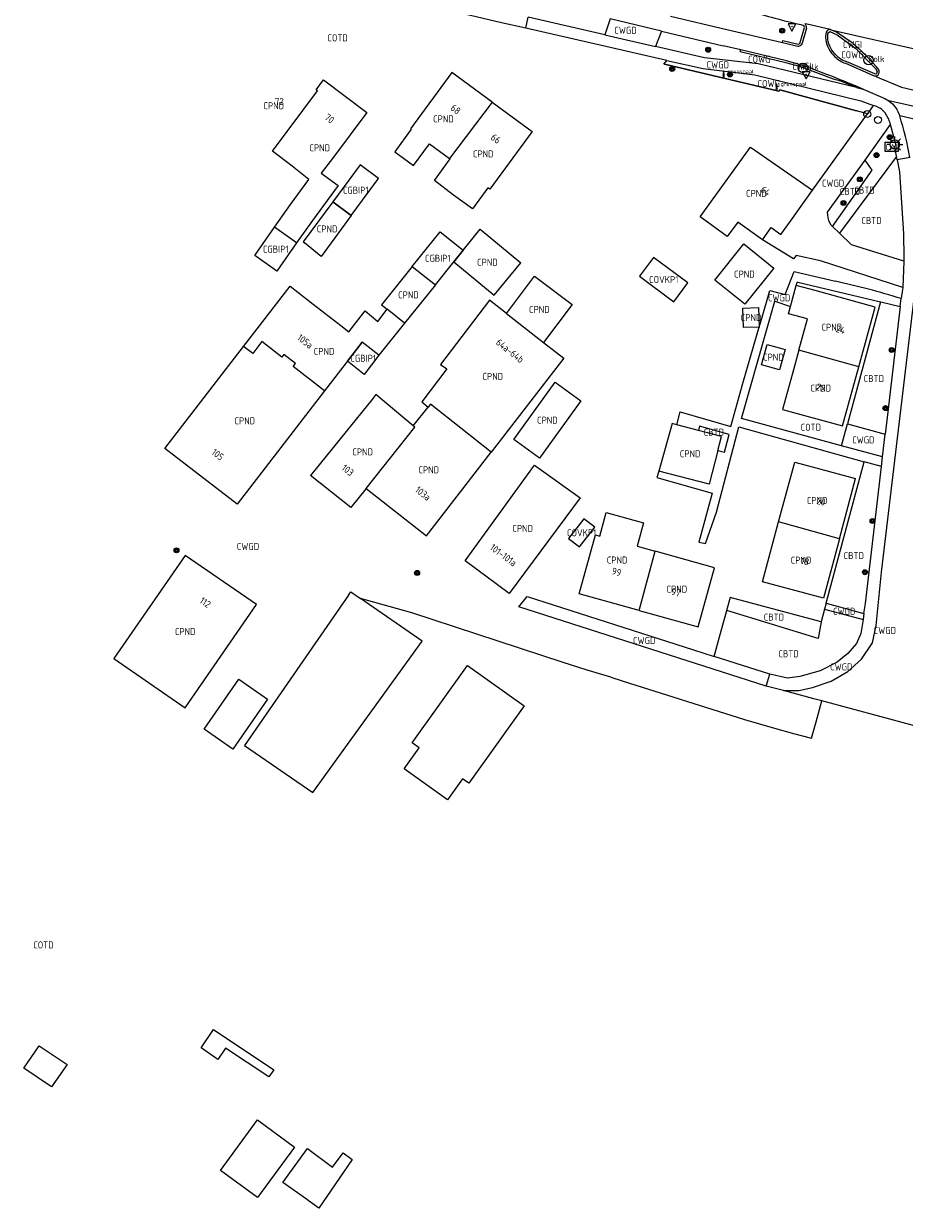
# Model space of a CAD drawing. Header units: metres. Extents: x 159597 to 163409, y 443622 to 446014.
# Tile 1 of 68: x 159597 to 159710, y 445689 to 445840. Entities that reach past the tile are written whole.
import ezdxf
from ezdxf.enums import TextEntityAlignment as Align

# ---------------------------------------------------------------- set-up
doc = ezdxf.new("R2010")
doc.units = ezdxf.units.M
doc.header["$LTSCALE"] = 4
doc.layers.get('0').update_dxf_attribs({"linetype": 'CONTINUOUS'})
for name, color, linetype in [('CBTD', 7, 'CONTINUOUS'), ('CGBIP1', 7, 'CONTINUOUS'), ('COTD', 7, 'CONTINUOUS'), ('COWG', 7, 'CONTINUOUS'), ('CPND', 7, 'CONTINUOUS'), ('CWGD', 7, 'CONTINUOUS'), ('CWGI', 7, 'CONTINUOUS'), ('G_BTD', 3, 'CONTINUOUS'), ('G_GBIP1', 2, 'ByLayer'), ('G_OTD', 32, 'CONTINUOUS'), ('G_OVKP1', 2, 'ByLayer'), ('G_OWG', 6, 'CONTINUOUS'), ('G_PND', 1, 'CONTINUOUS'), ('G_WGD', 7, 'CONTINUOUS'), ('G_WGI', 1, 'CONTINUOUS'), ('LVGO', 3, 'CONTINUOUS'), ('NAR', 7, 'CONTINUOUS'), ('PVGO', 102, 'CONTINUOUS')]:
    doc.layers.add(name, color=color, linetype=linetype)
doc.layers.add('COVKP1', color=7, linetype='CONTINUOUS', lineweight=70)
for name, color, linetype, true_color in [('PBRD', 7, 'CONTINUOUS', 0xbd2877), ('PKST', 7, 'CONTINUOUS', 0xbd2877), ('PPAL', 7, 'CONTINUOUS', 0xbd2877), ('PPUT', 7, 'CONTINUOUS', 0xbd2877)]:
    doc.layers.add(name, color=color, linetype=linetype, true_color=true_color)
doc.styles.add('ISO', font='ISO')
doc.styles.get("Standard").update_dxf_attribs({"font": 'ISO'})
doc.linetypes.add('HAAG', pattern='A,0.25,-0.25,[151,BLOK.SHX,S=0.25,R=0,X=0,Y=0],-0.25,0.25', length=1)

# ---------------------------------------------------------------- blocks, each defined once
blk = doc.blocks.new('grensmarkering')
at = {"linetype": 'ByBlock', "lineweight": -2}
h = blk.add_hatch(color=0, dxfattribs=at)
h.dxf.hatch_style = 1
h.paths.add_polyline_path([(0.09, 0.55, 0.219912), (0.05, 0.61, -0.457379), (0.04, 0.66, 2.245674), (-0.04, 0.66, -0.457379), (-0.05, 0.61, 0.219912), (-0.09, 0.55), (-0.15, 0.04), (-0.18, 0.04), (-0.18, 0.01, 0.018367), (-0.1, 0, -0.954633), (0.1, 0, 0.018367), (0.18, 0.01), (0.18, 0.04), (0.15, 0.04)])
at = {"linetype": 'ByBlock', "lineweight": -2, "true_color": 0x681648}
h = blk.add_hatch(color=219, dxfattribs=at)
h.dxf.hatch_style = 1
h.paths.add_polyline_path([(0.1, 0, 1), (-0.1, 0, 1)])
at = {"linetype": 'ByBlock', "lineweight": -2}
h = blk.add_hatch(color=0, dxfattribs=at)
h.dxf.hatch_style = 1
h.paths.add_polyline_path([(0.18, -0.04, -0.022381), (0.08, -0.06, -0.528879), (-0.08, -0.06, -0.022381), (-0.18, -0.04), (-0.18, -0.13, 0.083333), (0.18, -0.13)])
at = {"color": 0, "linetype": 'ByBlock', "lineweight": -2}
blk.add_attdef('GRENSMARKERING', (0.5, 0.35), '', height=0.5, dxfattribs=at)
blk = doc.blocks.new('boom')
at = {"color": 0}
for radius in [0.315, 0.225, 0.135]:
    blk.add_circle((0, 0), radius, dxfattribs=at)
blk = doc.blocks.new('verkeersteller')
at = {"color": 0}
blk.add_circle((0, 0), 0.45, dxfattribs=at)
blk = doc.blocks.new('verkeersbord')
at = {"color": 0}
for p, q in [((0.5, 0.32), (-0.5, 0.32)), ((-0.5, 0.32), (0, -0.6)), ((0, -0.6), (0.5, 0.32))]:
    blk.add_line(p, q, dxfattribs=at)
blk = doc.blocks.new('verkeersbord-pl')
at = {"linetype": 'Continuous'}
blk.add_circle((0, 0), 0.03, dxfattribs=at)
blk = doc.blocks.new('schk-cai')
at = {"color": 0}
for p, q in [((0.86, 0.56), (-0.86, 0.56)), ((-0.86, 0.56), (-0.86, -0.56)), ((0.86, -0.56), (0.86, 0.56)), ((-0.86, -0.56), (0.86, -0.56))]:
    blk.add_line(p, q, dxfattribs=at)
at = {"color": 0, "linetype": 'Continuous', "style": 'ISO'}
blk.add_attdef('CAI', text='', height=0.8, dxfattribs=at).set_placement((-0.02, -0.03), align=Align.MIDDLE_CENTER)
blk = doc.blocks.new('kolk')
at = {"color": 0}
blk.add_circle((0, 0), 0.6, dxfattribs=at)
at = {"color": 0, "linetype": 'Continuous', "style": 'ISO'}
blk.add_attdef('KOLK', (-0.04, -0.26), '', height=0.8, dxfattribs=at)
blk = doc.blocks.new('lichtmast')
at = {"color": 0}
for p, q in [((-0.6, 0), (-1, 0)), ((-0.71, 0.71), (-0.42, 0.42)), ((0, 0.6), (0, 1)), ((0.42, 0.42), (0.71, 0.71)), ((0.6, 0), (1, 0)), ((-0.42, -0.42), (-0.71, -0.71)), ((0, -0.6), (0, -1)), ((0.42, -0.42), (0.71, -0.71))]:
    blk.add_line(p, q, dxfattribs=at)
blk.add_circle((0, 0), 0.6, dxfattribs=at)

msp = doc.modelspace()

# ---------------------------------------------------------------- linework, layer by layer
at = {"layer": 'G_BTD', "linetype": 'Continuous', "transparency": 33554687}
for points in [[(159700.82, 445814.125), (159705.907, 445821.337), (159704.979, 445822.626)], [(159709.027, 445823.101), (159701.697, 445813.288)], [(159699.371, 445763.545), (159698.975, 445761.413), (159687.289, 445764.983)]]:
    msp.add_lwpolyline(points, dxfattribs=at)
at = {"layer": 'G_GBIP1', "transparency": 33554687}
for points in [[(159639.214, 445815.519), (159642.74, 445820.274), (159640.385, 445822.02), (159636.859, 445817.265), (159639.214, 445815.519)], [(159632.243, 445812.038), (159629.71, 445808.428), (159626.881, 445810.413), (159629.414, 445814.023)], [(159647.042, 445809.02), (159650.597, 445813.454), (159653.56, 445811.079), (159652.373, 445809.605)], [(159649.996, 445806.652), (159652.373, 445809.605)], [(159642.781, 445797.655), (159640.876, 445795.211), (159638.736, 445796.878), (159640.634, 445799.328)]]:
    msp.add_lwpolyline(points, dxfattribs=at)
at = {"layer": 'G_OTD', "linetype": 'Continuous', "transparency": 33554687}
for points in [[(159706.944, 445804.478), (159702.736, 445788.87)], [(159700.012, 445765.931), (159704.876, 445784.032)], [(159638.873, 445766.973), (159625.575, 445747.726), (159634.316, 445741.707), (159648.292, 445761.092), (159640.436, 445766.534)], [(159699.371, 445763.545), (159699.355, 445763.549), (159687.713, 445766.671), (159687.264, 445764.991), (159687.289, 445764.983)], [(159685.675, 445759.122), (159686.35, 445761.642), (159687.289, 445764.983)], [(159699.805, 445765.159), (159699.371, 445763.545)], [(159651.555, 445740.793), (159646.022, 445744.747), (159647.941, 445747.432), (159647.045, 445748.072), (159654.126, 445757.977), (159661.377, 445752.796), (159654.295, 445742.891), (159653.473, 445743.478), (159651.555, 445740.793)], [(159620.392, 445749.815), (159624.829, 445756.213), (159628.508, 445753.663), (159624.071, 445747.265), (159620.392, 445749.815)], [(159622.165, 445707.54), (159620.018, 445709.038), (159621.599, 445711.376), (159629.314, 445706.235), (159628.706, 445705.345), (159623.14, 445709.021), (159622.165, 445707.54)], [(159597.316, 445706.459), (159599.294, 445709.297), (159602.869, 445706.933), (159600.88, 445704.073), (159597.316, 445706.459)], [(159631.979, 445696.351), (159627.232, 445689.899), (159622.51, 445693.373), (159627.256, 445699.825), (159631.979, 445696.351)], [(159633.644, 445696.184), (159636.841, 445693.776), (159638.185, 445695.625), (159639.371, 445694.763), (159635.101, 445688.52), (159633.74, 445689.51), (159633.495, 445689.679), (159630.488, 445691.843), (159633.644, 445696.184)]]:
    msp.add_lwpolyline(points, dxfattribs=at)
at = {"layer": 'G_OVKP1', "transparency": 33554687}
for points in [[(159680.523, 445804.506), (159682.312, 445806.914), (159677.927, 445810.174), (159676.137, 445807.765), (159680.523, 445804.506)], [(159670.39, 445775.673), (159669.002, 445776.747), (159667.038, 445774.208), (159668.427, 445773.134), (159670.39, 445775.673)]]:
    msp.add_lwpolyline(points, dxfattribs=at)
at = {"layer": 'G_OWG', "linetype": 'Continuous', "transparency": 33554687}
msp.add_lwpolyline([(159705.305, 445828.535), (159703.878, 445828.925), (159694.064, 445831.607), (159693.933, 445831.445), (159679.334, 445834.875), (159679.246, 445834.896), (159679.615, 445835.37)], dxfattribs=at)
at = {"layer": 'G_PND', "linetype": 'Continuous', "transparency": 33554687}
for points in [[(159634.722, 445831.623), (159635.67, 445832.894), (159641.233, 445828.723), (159636.941, 445823.002), (159635.383, 445820.944), (159637.548, 445819.356), (159634.26, 445814.876), (159632.243, 445812.038)], [(159657.249, 445830.044), (159652.096, 445833.822), (159646.835, 445826.626), (159646.919, 445826.565), (159644.81, 445823.696), (159647.216, 445821.929), (159649.265, 445824.716), (159651.821, 445822.838)], [(159629.151, 445823.76), (159634.91, 445831.482), (159634.722, 445831.623)], [(159657.249, 445830.044), (159662.375, 445826.287), (159656.956, 445818.902), (159656.719, 445819.076), (159654.728, 445816.367), (159652.298, 445818.152), (159649.87, 445820.011), (159651.903, 445822.778), (159651.821, 445822.838)], [(159657.249, 445830.044), (159651.821, 445822.838)], [(159629.414, 445814.023), (159631.456, 445816.932), (159633.824, 445820.158), (159631.689, 445821.856), (159629.151, 445823.76)], [(159691.841, 445812.431), (159688.684, 445814.693), (159687.358, 445812.864), (159683.894, 445815.375), (159690.336, 445824.258), (159698.25, 445818.779)], [(159639.214, 445815.519), (159636.858, 445817.264), (159633.075, 445812.163), (159633.247, 445812.025)], [(159639.214, 445815.519), (159635.394, 445810.303), (159633.247, 445812.025)], [(159632.243, 445812.038), (159629.414, 445814.023)], [(159652.373, 445809.605), (159655.746, 445813.796), (159660.935, 445809.493)], [(159689.48, 445811.889), (159693.313, 445808.802), (159689.596, 445804.186), (159685.762, 445807.276), (159689.48, 445811.889)], [(159647.042, 445809.02), (159643.107, 445804.115), (159643.826, 445803.54)], [(159647.042, 445809.02), (159649.996, 445806.652)], [(159652.373, 445809.605), (159657.5, 445805.352), (159660.935, 445809.493)], [(159659.103, 445803.013), (159662.676, 445807.772), (159667.5, 445804.15), (159663.854, 445799.295)], [(159625.449, 445798.786), (159631.406, 445806.512), (159634.38, 445804.197), (159637.906, 445801.451), (159638.909, 445800.671), (159641.007, 445803.352), (159642.629, 445801.961), (159643.826, 445803.54)], [(159649.996, 445806.652), (159646.062, 445801.746)], [(159704.181, 445796.18), (159706.272, 445803.826), (159698.585, 445805.925), (159696.173, 445806.584)], [(159659.103, 445803.013), (159656.932, 445804.712), (159650.655, 445796.489), (159651.481, 445795.898), (159648.252, 445791.713), (159649.094, 445791.026)], [(159696.496, 445798.288), (159697.596, 445802.308), (159695.185, 445802.966), (159695.44, 445803.899)], [(159646.062, 445801.746), (159643.826, 445803.54)], [(159659.103, 445803.013), (159663.854, 445799.295)], [(159689.431, 445801.195), (159689.352, 445803.694), (159691.351, 445803.757), (159691.43, 445801.258), (159689.431, 445801.195)], [(159646.062, 445801.746), (159642.781, 445797.655)], [(159635.824, 445793.119), (159631.791, 445796.211), (159632.1, 445796.612), (159630.622, 445797.752), (159630.366, 445797.421), (159627.796, 445799.403), (159626.623, 445797.882), (159625.449, 445798.786)], [(159640.634, 445799.328), (159635.824, 445793.119)], [(159642.781, 445797.655), (159640.634, 445799.328)], [(159663.854, 445799.295), (159666.426, 445797.283), (159665.842, 445796.528), (159657.155, 445785.275)], [(159635.824, 445793.119), (159635.816, 445793.109), (159624.639, 445778.617), (159615.393, 445785.743), (159625.449, 445798.786)], [(159692.45, 445799.045), (159694.773, 445798.395), (159694.039, 445795.77), (159691.716, 445796.42), (159692.45, 445799.045)], [(159696.496, 445798.288), (159695.681, 445795.312), (159694.426, 445790.724), (159702.114, 445788.625), (159704.181, 445796.18)], [(159704.181, 445796.18), (159696.496, 445798.288)], [(159663.319, 445784.488), (159660.029, 445786.867), (159665.331, 445794.201), (159668.621, 445791.823), (159663.319, 445784.488)], [(159647.164, 445788.613), (159642.396, 445792.629), (159641.858, 445791.965), (159634.015, 445782.289)], [(159647.164, 445788.613), (159649.094, 445791.026)], [(159657.155, 445785.275), (159649.388, 445791.394), (159649.094, 445791.026)], [(159641.137, 445780.62), (159647.363, 445788.445), (159647.164, 445788.613)], [(159680.894, 445788.754), (159680.293, 445788.91), (159678.587, 445782.84)], [(159686.137, 445785.464), (159686.607, 445787.274), (159683.662, 445788.037)], [(159641.137, 445780.62), (159648.863, 445774.534), (159657.155, 445785.275)], [(159668.506, 445779.41), (159659.439, 445767.173), (159653.821, 445771.348), (159662.675, 445783.597), (159668.506, 445779.41)], [(159693.924, 445776.331), (159695.976, 445783.968), (159703.779, 445781.876)], [(159641.137, 445780.62), (159639.182, 445778.163), (159634.015, 445782.289)], [(159701.709, 445774.173), (159703.779, 445781.876)], [(159670.481, 445774.678), (159671.046, 445774.522), (159671.874, 445777.524), (159676.628, 445776.213), (159675.8, 445773.211), (159678.114, 445772.573)], [(159701.709, 445774.173), (159699.667, 445766.572), (159691.864, 445768.664), (159693.924, 445776.331)], [(159701.709, 445774.173), (159693.924, 445776.331)], [(159676.072, 445764.996), (159668.391, 445767.114), (159670.481, 445774.678)], [(159617.998, 445752.559), (159627.1, 445765.773), (159617.973, 445772.055), (159608.87, 445758.841), (159617.998, 445752.559)], [(159676.072, 445764.996), (159683.645, 445762.907), (159685.735, 445770.471), (159678.114, 445772.573)], [(159676.072, 445764.996), (159678.114, 445772.573)]]:
    msp.add_lwpolyline(points, dxfattribs=at)
at = {"layer": 'G_WGD', "linetype": 'Continuous', "transparency": 33554687}
for points in [[(159661.566, 445839.485), (159658.477, 445840.19), (159654.499, 445841.105), (159653.885, 445841.267), (159651.154, 445841.896), (159635.977, 445845.33)], [(159661.566, 445839.485), (159661.888, 445840.897)], [(159671.672, 445838.642), (159661.888, 445840.897)], [(159672.381, 445840.687), (159671.672, 445838.642)], [(159678.914, 445839.127), (159672.381, 445840.687)], [(159680.103, 445841.045), (159687.293, 445839.337)], [(159679.615, 445835.37), (159669.768, 445837.613), (159661.566, 445839.485)], [(159671.672, 445838.642), (159678.166, 445837.151)], [(159678.914, 445839.127), (159678.166, 445837.151)], [(159678.914, 445839.127), (159686.809, 445837.253)], [(159687.293, 445839.337), (159694.428, 445837.656)], [(159697.48, 445839.517), (159696.915, 445837.577), (159696.797, 445837.367)], [(159697.563, 445840.009), (159697.291, 445840.073)], [(159700.505, 445839.321), (159697.563, 445840.009)], [(159703.444, 445837.522), (159701.332, 445838.972), (159700.619, 445839.296)], [(159700.619, 445839.296), (159717.536, 445835.436)], [(159703.893, 445831.892), (159691.316, 445834.927), (159684.432, 445835.703), (159678.166, 445837.151)], [(159689.086, 445836.716), (159686.809, 445837.253)], [(159694.428, 445837.656), (159696.374, 445837.208)], [(159696.855, 445834.775), (159694.918, 445835.315), (159689.086, 445836.716)], [(159706.728, 445834.182), (159706.497, 445834.507), (159705.406, 445835.678)], [(159679.615, 445835.37), (159684.284, 445834.358), (159690.884, 445833.519), (159704.441, 445830.21), (159706.065, 445829.586)], [(159702.46, 445835.014), (159706.13, 445833.412), (159706.442, 445833.407)], [(159706.442, 445833.407), (159706.361, 445833.329), (159709.641, 445831.933), (159715.996, 445830.462)], [(159703.893, 445831.892), (159704.734, 445831.691)], [(159704.734, 445831.691), (159707.508, 445830.503), (159708.023, 445830.187)], [(159705.305, 445828.535), (159705.322, 445828.53), (159706.065, 445829.586)], [(159708.251, 445827.174), (159708.179, 445827.405), (159708.129, 445827.563), (159708.073, 445827.699), (159708.012, 445827.847), (159707.973, 445827.941), (159707.874, 445828.133), (159707.812, 445828.254), (159707.786, 445828.304), (159707.568, 445828.649), (159707.394, 445828.851), (159707.371, 445828.877), (159707.312, 445828.931), (159707.188, 445829.044), (159707.148, 445829.08), (159707.087, 445829.123), (159706.959, 445829.214), (159706.902, 445829.254), (159706.857, 445829.278), (159706.637, 445829.398), (159706.601, 445829.412), (159706.431, 445829.48), (159706.357, 445829.509), (159706.341, 445829.513), (159706.065, 445829.586)], [(159723.632, 445827.071), (159715.981, 445828.397), (159708.023, 445830.187)], [(159698.25, 445818.779), (159705.305, 445828.535)], [(159715.929, 445826.749), (159709.412, 445828.278)], [(159704.979, 445822.626), (159708.251, 445827.174)], [(159709.027, 445823.101), (159708.799, 445824.404), (159708.976, 445824.483), (159708.251, 445827.174)], [(159700.208, 445815.584), (159700.197, 445815.981), (159704.979, 445822.626)], [(159709.103, 445822.664), (159709.027, 445823.101)], [(159710.71, 445822.945), (159709.103, 445822.664)], [(159709.103, 445822.664), (159709.371, 445821.134), (159709.896, 445813.184), (159709.925, 445810.163), (159709.924, 445809.674)], [(159691.841, 445812.431), (159692.955, 445814.014), (159694.188, 445813.114), (159695.431, 445814.804), (159698.25, 445818.779)], [(159700.82, 445814.125), (159700.655, 445814.282)], [(159701.697, 445813.288), (159700.82, 445814.125)], [(159709.924, 445809.674), (159703.264, 445811.793), (159701.697, 445813.288)], [(159709.808, 445806.333), (159699.277, 445809.716), (159696.177, 445810.398), (159695.818, 445809.988), (159691.841, 445812.431)], [(159680.894, 445788.754), (159681.33, 445790.436), (159687.821, 445788.545), (159689.296, 445793.915), (159691.281, 445800.71), (159691.726, 445802.232), (159692.804, 445805.922), (159694.769, 445805.443), (159695.894, 445808.385), (159701.179, 445807.131)], [(159709.924, 445809.674), (159709.808, 445806.333)], [(159696.173, 445806.584), (159696.293, 445807.021), (159696.383, 445806.999), (159706.944, 445804.478)], [(159695.44, 445803.899), (159696.173, 445806.584)], [(159709.808, 445806.333), (159709.771, 445806.063), (159709.611, 445804.901)], [(159701.983, 445786.077), (159689.157, 445789.572), (159693.444, 445804.559), (159695.44, 445803.899)], [(159694.555, 445754.762), (159696.515, 445754.747), (159698.26, 445755.163), (159700.636, 445755.959), (159702.797, 445757.212), (159704.517, 445758.765), (159705.916, 445760.877), (159706.389, 445763.085), (159707.071, 445769.894), (159711.304, 445805.271)], [(159706.944, 445804.478), (159706.983, 445804.469), (159709.488, 445803.871)], [(159709.488, 445803.871), (159707.794, 445789.687), (159707.547, 445787.559)], [(159709.488, 445803.871), (159709.611, 445804.901)], [(159683.662, 445788.037), (159680.894, 445788.754)], [(159701.983, 445786.077), (159702.736, 445788.87)], [(159702.736, 445788.87), (159707.547, 445787.559)], [(159678.587, 445782.84), (159678.358, 445782.026), (159685.412, 445780.019), (159683.705, 445773.755), (159684.556, 445773.573), (159685.952, 445777.598), (159688.831, 445788.506), (159704.876, 445784.032)], [(159686.137, 445785.464), (159687.002, 445785.236), (159687.589, 445787.531), (159683.807, 445788.599), (159683.662, 445788.037)], [(159707.209, 445784.653), (159707.547, 445787.559)], [(159707.209, 445784.653), (159701.983, 445786.077)], [(159686.137, 445785.464), (159685.024, 445781.174), (159678.587, 445782.84)], [(159707.066, 445783.421), (159707.209, 445784.653)], [(159704.84, 445764.634), (159705.033, 445765.915), (159707.066, 445783.421)], [(159707.066, 445783.421), (159704.876, 445784.032)], [(159638.873, 445766.973), (159639.174, 445767.409), (159640.436, 445766.534)], [(159672.447, 445756.451), (159669.427, 445757.369), (159666.356, 445758.36), (159646.966, 445764.7), (159640.436, 445766.534)], [(159660.666, 445765.475), (159661.728, 445766.79), (159683.012, 445759.965), (159685.675, 445759.122)], [(159700.012, 445765.931), (159699.805, 445765.159)], [(159700.012, 445765.931), (159704.84, 445764.634)], [(159692.318, 445755.326), (159660.666, 445765.475)], [(159699.805, 445765.159), (159704.719, 445763.838)], [(159704.84, 445764.634), (159704.719, 445763.838)], [(159704.719, 445763.838), (159704.451, 445762.06), (159703.88, 445760.79), (159702.782, 445759.52), (159701.402, 445758.374), (159699.233, 445757.284), (159696.624, 445756.542), (159695.067, 445756.36), (159692.781, 445756.871)], [(159692.781, 445756.871), (159685.675, 445759.122)], [(159692.318, 445755.326), (159692.781, 445756.871)], [(159672.447, 445756.451), (159673.886, 445756.006), (159689.562, 445751.073), (159693.412, 445749.939), (159695.821, 445749.282), (159698.12, 445748.657), (159698.72, 445750.772), (159699.471, 445753.435)], [(159694.555, 445754.762), (159692.318, 445755.326)], [(159699.471, 445753.435), (159698.428, 445753.716), (159694.555, 445754.762)], [(159718.443, 445748.314), (159699.471, 445753.435)]]:
    msp.add_lwpolyline(points, dxfattribs=at)
for points in [[(159697.48, 445839.517, 0.2536356), (159697.291, 445840.073)], [(159700.025, 445838.987, 0.1195242), (159699.956, 445838.025)], [(159700.505, 445839.321, 0.2978538), (159700.025, 445838.987)], [(159700.619, 445839.296, 0.025109), (159700.505, 445839.321)], [(159696.374, 445837.208, 0.2141926), (159696.797, 445837.367)], [(159699.956, 445838.025, 0.1653721), (159701.127, 445835.853)], [(159703.444, 445837.522, -0.0367813), (159705.406, 445835.678)], [(159701.127, 445835.853, 0.1195924), (159702.46, 445835.014)], [(159704.734, 445831.691, 0.0165045), (159696.855, 445834.775)], [(159706.442, 445833.407, 0.4668498), (159706.728, 445834.182)], [(159708.023, 445830.187, -0.1630906), (159709.412, 445828.278)], [(159710.71, 445822.945, 0.0356598), (159709.412, 445828.278)], [(159700.655, 445814.282, -0.1454239), (159700.208, 445815.584)], [(159709.611, 445804.901, 0.0215805), (159701.179, 445807.131)]]:
    msp.add_lwpolyline(points, format="xyb", dxfattribs=at)
at = {"layer": 'G_WGI', "linetype": 'Continuous', "transparency": 33554687}
for points in [[(159690.555, 445841.617, 0.0185897), (159697.161, 445839.856)], [(159701.313, 445836.02, -0.16761), (159700.203, 445838.069)], [(159701.313, 445836.02, 0.118887), (159702.554, 445835.245)], [(159706.453, 445833.709, -0.3506089), (159706.221, 445833.644)]]:
    msp.add_lwpolyline(points, format="xyb", dxfattribs=at)
for points in [[(159694.428, 445837.656), (159694.46, 445837.904), (159696.404, 445837.457), (159696.635, 445837.557), (159697.235, 445839.568), (159697.161, 445839.856)], [(159700.203, 445838.069), (159700.24, 445838.845), (159700.488, 445839.07), (159701.434, 445838.633), (159703.822, 445836.889), (159706.31, 445834.342), (159706.544, 445833.977), (159706.453, 445833.709)], [(159703.893, 445831.892), (159701.89, 445832.699), (159700.96, 445832.963), (159696.772, 445834.534), (159694.858, 445835.068), (159689.021, 445836.471), (159689.086, 445836.716)], [(159706.221, 445833.644), (159702.554, 445835.245)]]:
    msp.add_lwpolyline(points, dxfattribs=at)
at = {"layer": 'LVGO', "linetype": 'HAAG', "transparency": 33554687}
for points in [[(159679.334, 445834.875), (159693.933, 445831.445)], [(159694.064, 445831.607), (159703.878, 445828.925)]]:
    msp.add_lwpolyline(points, dxfattribs=at)

# ---------------------------------------------------------------- block references
at = {"layer": 'PBRD', "transparency": 33554687}
for p in [(159695.628, 445839.734), (159697.444, 445833.6)]:
    msp.add_blockref('verkeersbord', p, dxfattribs=at)
at = {"layer": 'PKST', "transparency": 33554687}
msp.add_blockref('schk-cai', (159708.383, 445824.31), dxfattribs=at).add_auto_attribs({'CAI': 'CAI'})
at = {"layer": 'PPAL', "transparency": 33554687}
for name, p in [('verkeersbord-pl', (159695.628, 445839.734)), ('verkeersbord-pl', (159697.444, 445833.6)), ('verkeersteller', (159705.259, 445828.512)), ('verkeersteller', (159706.628, 445827.757)), ('lichtmast', (159708.803, 445824.625))]:
    msp.add_blockref(name, p, dxfattribs=at)
for p in [(159686.884, 445833.359), (159693.672, 445831.768)]:
    msp.add_blockref('grensmarkering', p, dxfattribs=at).add_auto_attribs({'GRENSMARKERING': 'grenspaal'})
at = {"layer": 'PPUT', "transparency": 33554687}
for p in [(159705.442, 445835.415), (159697.006, 445834.409)]:
    msp.add_blockref('kolk', p, dxfattribs=at).add_auto_attribs({'KOLK': 'Kolk'})
at = {"layer": 'PVGO', "transparency": 33554687}
for p in [(159694.38, 445839.186), (159684.909, 445836.741), (159680.307, 445834.269), (159687.692, 445833.581), (159708.14, 445825.559), (159706.456, 445823.262), (159704.312, 445820.156), (159702.213, 445817.138), (159708.381, 445798.328), (159707.593, 445790.891), (159705.931, 445776.455), (159616.866, 445772.693), (159647.662, 445769.806), (159704.969, 445769.893)]:
    msp.add_blockref('boom', p, dxfattribs=at)

# ---------------------------------------------------------------- texts
at = {"layer": 'CBTD', "transparency": 33554687, "style": 'ISO'}
for p in [(159703.052, 445818.619), (159704.924, 445818.776), (159705.811, 445814.89), (159706.112, 445794.671), (159685.626, 445787.807), (159703.539, 445772.02), (159693.318, 445764.155), (159695.197, 445759.471)]:
    msp.add_text('CBTD', height=0.9, dxfattribs=at).set_placement(p, align=Align.MIDDLE_CENTER)
at = {"layer": 'CGBIP1', "transparency": 33554687, "style": 'ISO'}
for p in [(159639.8, 445818.77), (159629.562, 445811.226), (159650.301, 445810.058), (159640.759, 445797.267)]:
    msp.add_text('CGBIP1', height=0.9, dxfattribs=at).set_placement(p, align=Align.MIDDLE_CENTER)
at = {"layer": 'COTD', "transparency": 33554687, "style": 'ISO'}
for p in [(159637.485, 445838.261), (159698.051, 445788.441), (159599.841, 445722.211)]:
    msp.add_text('COTD', height=0.9, dxfattribs=at).set_placement(p, align=Align.MIDDLE_CENTER)
at = {"layer": 'COVKP1', "linetype": 'Continuous', "lineweight": 70, "transparency": 33554687, "style": 'ISO'}
for p in [(159679.225, 445807.34), (159668.714, 445774.94)]:
    msp.add_text('COVKP1', height=0.9, dxfattribs=at).set_placement(p, align=Align.MIDDLE_CENTER)
at = {"layer": 'COWG', "transparency": 33554687, "style": 'ISO'}
for p in [(159691.45, 445835.522), (159703.36, 445836.101), (159692.656, 445832.416)]:
    msp.add_text('COWG', height=0.9, dxfattribs=at).set_placement(p, align=Align.MIDDLE_CENTER)
at = {"layer": 'CPND', "transparency": 33554687, "style": 'ISO'}
for p in [(159629.312, 445829.584), (159651.03, 445827.892), (159635.192, 445824.2), (159656.123, 445823.407), (159691.072, 445818.365), (159636.145, 445813.816), (159656.654, 445809.549), (159689.538, 445808.038), (159646.552, 445805.383), (159663.302, 445803.515), (159690.391, 445802.476), (159700.729, 445801.234), (159635.756, 445798.148), (159693.245, 445797.408), (159657.339, 445794.953), (159699.304, 445793.455), (159625.609, 445789.269), (159664.325, 445789.345), (159640.689, 445785.29), (159682.597, 445785.058), (159649.146, 445782.996), (159698.852, 445779.081), (159661.164, 445775.504), (159673.253, 445771.459), (159696.787, 445771.441), (159680.904, 445767.733), (159617.985, 445762.308)]:
    msp.add_text('CPND', height=0.9, dxfattribs=at).set_placement(p, align=Align.MIDDLE_CENTER)
at = {"layer": 'CWGD', "transparency": 33554687, "style": 'ISO'}
for p in [(159674.329, 445839.225), (159686.138, 445834.817), (159700.883, 445819.677), (159693.985, 445805.007), (159704.765, 445786.818), (159626.02, 445773.203), (159702.323, 445764.896), (159707.518, 445762.447), (159676.724, 445761.154), (159701.947, 445757.773)]:
    msp.add_text('CWGD', height=0.9, dxfattribs=at).set_placement(p, align=Align.MIDDLE_CENTER)
at = {"layer": 'CWGI', "transparency": 33554687, "style": 'ISO'}
for p in [(159703.36, 445837.403), (159696.878, 445834.631)]:
    msp.add_text('CWGI', height=0.9, dxfattribs=at).set_placement(p, align=Align.MIDDLE_CENTER)
at = {"layer": 'NAR', "transparency": 33554687, "style": 'ISO'}
msp.add_text('72', height=0.9, dxfattribs=at).set_placement((159630.031, 445830.131), align=Align.MIDDLE_CENTER)
for s, rotation, p in [('68', 323.8, (159652.587, 445829.122)), ('70', 323.1, (159636.449, 445827.935)), ('66', 323.8, (159657.724, 445825.357)), ('64', 325.3, (159692.253, 445818.674)), ('24', 344.7, (159701.851, 445800.927)), ('105a', 322.5, (159633.331, 445799.441)), ('64a-64b', 322, (159659.547, 445798.221)), ('22', 344.7, (159699.305, 445793.514)), ('105', 322.4, (159622.153, 445784.952)), ('103', 321.4, (159638.79, 445782.955)), ('103a', 322, (159648.414, 445779.979)), ('20', 345, (159699.367, 445778.945)), ('101-101a', 323.4, (159658.697, 445772.085)), ('99', 344.6, (159673.187, 445769.941)), ('18', 345, (159697.311, 445771.293)), ('97', 344.6, (159680.78, 445767.328)), ('112', 325.5, (159620.551, 445766.032))]:
    msp.add_text(s, height=0.9, rotation=rotation, dxfattribs=at).set_placement(p, align=Align.MIDDLE_CENTER)

doc.saveas('drawing.dxf')
